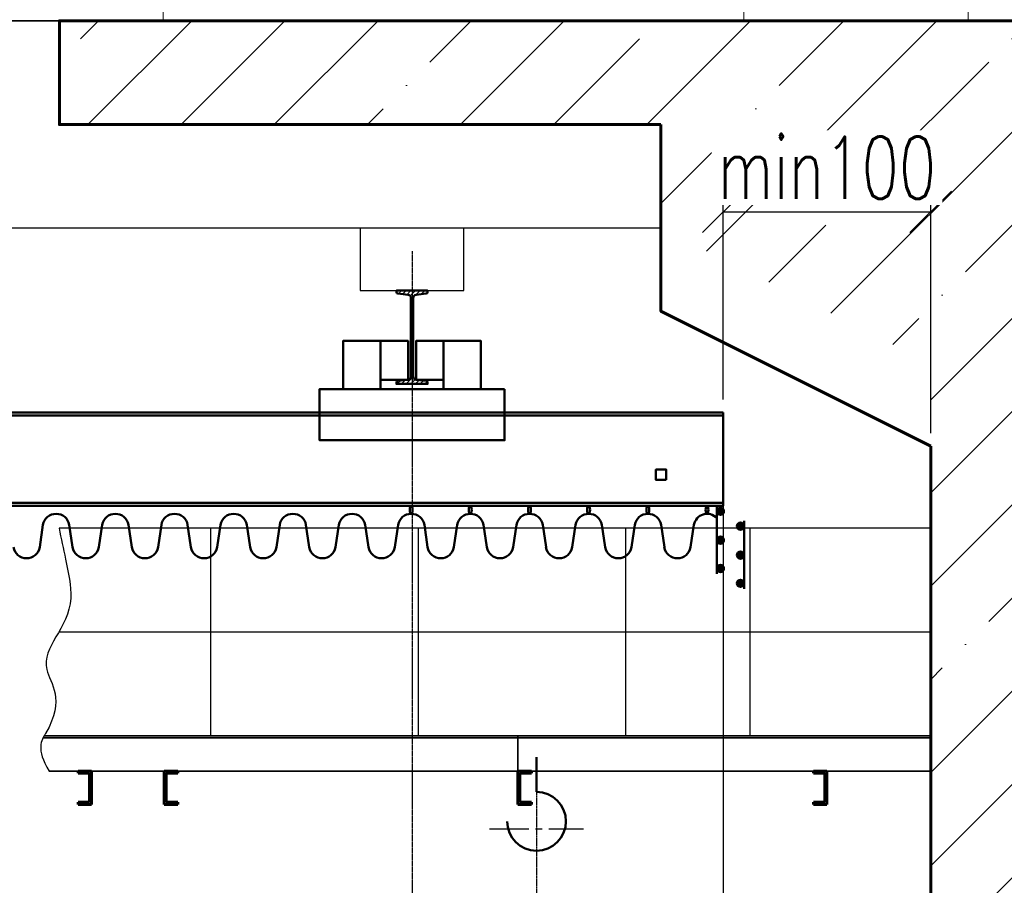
# Model space of a CAD drawing. Header units: millimetres. Extents: x 452087 to 582075, y 10891 to 81641.
# Tile 143 of 256: x 492529 to 497275, y 52371 to 56541. Entities that reach past the tile are written whole.
import ezdxf

# ---------------------------------------------------------------- set-up
doc = ezdxf.new("R2010")
doc.units = ezdxf.units.MM
doc.linetypes.add('CENTER2', pattern=[28.575, 19.05, -3.175, 3.175, -3.175])
doc.linetypes.add('осевая', pattern=[50.8, 31.75, -6.35, 6.35, -6.35])
doc.layers.get('Defpoints').update_dxf_attribs({"color": 8})
for name, color, linetype, lineweight in [('0.6000', 3, 'Continuous', 60), ('35', 2, 'Continuous', 35), ('ГТО-2_Бетон 0.35', 2, 'Continuous', 35), ('ГТО-2_Бетон_060', 3, 'Continuous', 60), ('ГТО-2_Осевая', 7, 'осевая', 25), ('ОЗиМ Линии', 7, 'Continuous', 25), ('ОЗиМ Металл', 1, 'Continuous', 50), ('ОЗиМ Размеры', 2, 'Continuous', 35)]:
    doc.layers.add(name, color=color, linetype=linetype, lineweight=lineweight)
doc.layers.add('ГТО-2_Оборудование_018', color=7, linetype='Continuous', lineweight=18, true_color=0x6b6b6b)
doc.layers.add('ГТО-2_Штриховка_018', color=7, linetype='Continuous', lineweight=18, true_color=0x6b6b6b)
for name, color, linetype in [('ГТО-2_Размеры', 7, 'Continuous'), ('ОГСО_Размеры', 7, 'Continuous'), ('Оси', 4, 'CENTER2')]:
    doc.layers.add(name, color=color, linetype=linetype)
doc.styles.add('RomanS', font='romans.shx', dxfattribs={"width": 0.7})
doc.dimstyles.new('M100', dxfattribs={"dimscale": 100, "dimtxt": 3, "dimasz": 2, "dimexe": 1.25, "dimexo": 0.625, "dimtad": 3, "dimtoh": 1, "dimdec": 0, "dimtxsty": 'RomanS', "dimblk": 'OBLIQUE', "dimcen": 3, "dimclrt": 2, "dimaunit": 1, "dimadec": 4, "dimazin": 0, "dimtfac": 1, "dimtdec": 0, "dimtmove": 0, "dimatfit": 3, "dimfxl": 1, "dimtfill": 1, "dimarcsym": 0})
doc.dimstyles.new('M200', dxfattribs={"dimscale": 200, "dimtxt": 3, "dimasz": 2, "dimexe": 1.25, "dimexo": 0.625, "dimtad": 3, "dimtoh": 1, "dimdec": 0, "dimtxsty": 'RomanS', "dimblk": 'ARCHTICK', "dimblk1": 'OBLIQUE', "dimblk2": 'ARCHTICK', "dimcen": 3, "dimclrt": 2, "dimaunit": 1, "dimadec": 4, "dimazin": 0, "dimtfac": 1, "dimtdec": 0, "dimtmove": 0, "dimatfit": 3, "dimfxl": 1, "dimtfill": 1, "dimarcsym": 0})
doc.dimstyles.new('MOSOBL 1-100 (мм)', dxfattribs={"dimscale": 100, "dimtxt": 3, "dimasz": 2, "dimexe": 1.25, "dimexo": 0.625, "dimtad": 1, "dimdec": 0, "dimzin": 9, "dimtxsty": 'RomanS', "dimblk": 'ARCHTICK', "dimcen": 2.5, "dimdle": 1.25, "dimclrd": 7, "dimclre": 7, "dimclrt": 2, "dimadec": 0, "dimazin": 0, "dimtfac": 1, "dimtdec": 0, "dimtmove": 1, "dimatfit": 3, "dimfxl": 1, "dimtfill": 1, "dimlwd": 25, "dimlwe": 25, "dimarcsym": 0})

# ---------------------------------------------------------------- blocks, each defined once
blk = doc.blocks.new('АО 3-3')
at = {"layer": 'ГТО-2_Оборудование_018'}
blk.add_lwpolyline([(426574.6, 199000), (425494.6, 199000), (425494.6, 198600), (426574.6, 198600)], close=True, dxfattribs=at)
blk.add_lwpolyline([(426574.6, 198700), (429374.3, 198700), (429374.3, 198600)], dxfattribs=at)
blk = doc.blocks.new('A$C0CB52663')
at = {"layer": 'ОГСО_Размеры'}
blk.add_blockref('АО 3-3', (-429374.3, -198100), dxfattribs=at)
blk = doc.blocks.new('A$C1B531B00')
at = {"layer": 'ОЗиМ Линии', "linetype": 'ByBlock'}
h = blk.add_hatch(dxfattribs=at)
h.set_pattern_fill('ANSI31', color=256, scale=5)
h.set_pattern_definition([(45, (0, -538.307), (-11.22532, 11.22532), [])])
edge = h.paths.add_edge_path()
edge.add_arc((10478.8, 1656.7), 16, 0, 83.1572, ccw=False)
edge.add_line((10494.8, 1656.7), (10494.8, 1279.4))
edge.add_arc((10478.8, 1279.4), 16, 276.8428, 360, ccw=False)
edge.add_line((10480.7, 1263.5), (10431.2, 1257.6))
edge.add_arc((10432, 1250.6), 7, 96.8428, 180)
edge.add_line((10425, 1250.6), (10425, 1243))
edge.add_line((10425, 1243), (10575, 1243))
edge.add_line((10575, 1243), (10575, 1250.6))
edge.add_arc((10568, 1250.6), 7, 360, 443.1572)
edge.add_line((10568.8, 1257.6), (10519.3, 1263.5))
edge.add_arc((10521.3, 1279.4), 16, 180, 263.1572, ccw=False)
edge.add_line((10505.3, 1279.4), (10505.3, 1656.7))
edge.add_arc((10521.3, 1656.7), 16, 96.8428, 180, ccw=False)
edge.add_line((10519.3, 1672.5), (10568.8, 1678.5))
edge.add_arc((10568, 1685.4), 7, 276.8428, 360)
edge.add_line((10575, 1685.4), (10575, 1693))
edge.add_line((10575, 1693), (10425, 1693))
edge.add_line((10425, 1693), (10425, 1685.4))
edge.add_arc((10432, 1685.4), 7, 180, 263.1572)
edge.add_line((10431.2, 1678.5), (10480.7, 1672.5))
at = {"layer": 'ОЗиМ Металл'}
for points in [[(11969, 629.5, 1), (12003.4, 629.5, 1)], [(12065.6, 557.9, 1), (12100, 557.9, 1)], [(12003.4, 490.3, 1), (11969, 490.3, 1)], [(12100, 418.7, 1), (12065.6, 418.7, 1)], [(12003.4, 354.4, 1), (11969, 354.4, 1)]]:
    blk.add_hatch(color=256, dxfattribs=at).paths.add_polyline_path(points)
h = blk.add_hatch(color=256, dxfattribs=at)
edge = h.paths.add_edge_path()
edge.add_arc((12082.8, 282.8), 17.2, 0, 360)
for p, q in [((0, 1105.7), (12000, 1105.7)), ((12000, 1105.7), (12000, 655.7)), ((0, 1090.7), (12000, 1090.7)), ((0, 670.7), (12000, 670.7)), ((0, 655.7), (12000, 655.7)), ((11969, 655.7), (11969, 328.2)), ((12100, 584.1), (12100, 256.6)), ((8721.1, 564.6), (8705.2, 456.3)), ((8847.8, 564.6), (8863.7, 456.3)), ((9006.4, 564.6), (8990.4, 456.3)), ((9133, 564.6), (9149, 456.3)), ((9291.6, 564.6), (9275.7, 456.3)), ((9418.3, 564.6), (9434.2, 456.3)), ((9576.8, 564.6), (9560.9, 456.3)), ((9703.5, 564.6), (9719.4, 456.3)), ((9862, 564.6), (9846.1, 456.3)), ((9988.7, 564.6), (10004.6, 456.3)), ((10147.3, 564.6), (10131.3, 456.3)), ((10273.9, 564.6), (10289.9, 456.3)), ((10432.5, 564.6), (10416.6, 456.3)), ((10559.2, 564.6), (10575.1, 456.3)), ((10717.7, 564.6), (10701.8, 456.3)), ((10844.4, 564.6), (10860.3, 456.3)), ((11002.9, 564.6), (10987, 456.3)), ((11129.6, 564.6), (11145.6, 456.3)), ((11288.2, 564.6), (11272.2, 456.3)), ((11414.9, 564.6), (11430.8, 456.3)), ((11573.4, 564.6), (11557.5, 456.3)), ((11700.1, 564.6), (11716, 456.3)), ((11858.6, 564.6), (11842.7, 456.3)), ((11100, -722.2), (11100, -554.1))]:
    blk.add_line(p, q, dxfattribs=at)
blk.add_lwpolyline([(10480.7, 1672.5, -0.379651), (10494.8, 1656.7), (10494.8, 1279.4, -0.379651), (10480.7, 1263.5), (10431.2, 1257.6, 0.379651), (10425, 1250.6), (10425, 1243), (10575, 1243), (10575, 1250.6, 0.379651), (10568.8, 1257.6), (10519.3, 1263.5, -0.379651), (10505.3, 1279.4), (10505.3, 1656.7, -0.379651), (10519.3, 1672.5), (10568.8, 1678.5, 0.379651), (10575, 1685.4), (10575, 1693), (10425, 1693), (10425, 1685.4, 0.379651), (10431.2, 1678.5)], format="xyb", close=True, dxfattribs=at)
for points in [[(10167.9, 1218.2), (10348.1, 1218.2), (10348.1, 1450.3), (10167.9, 1450.3)], [(10480.5, 1263.2), (10348.1, 1263.2), (10348.1, 1450.3), (10480.5, 1450.3)], [(10519.5, 1263.2), (10651.9, 1263.2), (10651.9, 1450.3), (10519.5, 1450.3)], [(10832.1, 1218.2), (10651.9, 1218.2), (10651.9, 1450.3), (10832.1, 1450.3)], [(10946.1, 1218.2), (10053.9, 1218.2), (10053.9, 971.9), (10946.1, 971.9)], [(11725, 780.7), (11675, 780.7), (11675, 830.7), (11725, 830.7)]]:
    blk.add_lwpolyline(points, close=True, dxfattribs=at)
for centre in [(11986.2, 629.5), (12082.8, 557.9), (11986.2, 490.3), (12082.8, 418.7), (11986.2, 354.4), (12082.8, 282.8)]:
    blk.add_circle(centre, 17.2, dxfattribs=at)
for centre, radius, start, end in [((8784.5, 553.2), 64.4, 10.2445, 169.7555), ((9069.7, 553.2), 64.4, 10.2445, 169.7555), ((9354.9, 553.2), 64.4, 10.2445, 169.7555), ((9640.1, 553.2), 64.4, 10.2445, 169.7555), ((9925.4, 553.2), 64.4, 10.2445, 169.7555), ((10210.6, 553.2), 64.4, 10.2445, 169.7555), ((10495.8, 553.2), 64.4, 10.2445, 169.7555), ((10781.1, 553.2), 64.4, 10.2445, 169.7555), ((11066.3, 553.2), 64.4, 10.2445, 169.7555), ((11351.5, 553.2), 64.4, 10.2445, 169.7555), ((11636.7, 553.2), 64.4, 10.2445, 169.7555), ((11922.2, 553.2), 64.4, 43.3094, 169.7555), ((8641.9, 467.7), 64.4, 190.2445, 349.7555), ((8927.1, 467.7), 64.4, 190.2445, 349.7555), ((9212.3, 467.7), 64.4, 190.2445, 349.7555), ((9497.5, 467.7), 64.4, 190.2445, 349.7555), ((9782.8, 467.7), 64.4, 190.2445, 349.7555), ((10068, 467.7), 64.4, 190.2445, 349.7555), ((10353.2, 467.7), 64.4, 190.2445, 349.7555), ((10638.4, 467.7), 64.4, 190.2445, 349.7555), ((10923.7, 467.7), 64.4, 190.2445, 349.7555), ((11208.9, 467.7), 64.4, 190.2445, 349.7555), ((11494.1, 467.7), 64.4, 190.2445, 349.7555), ((11779.3, 467.7), 64.4, 190.2445, 349.7555), ((11100, -863.9), 141.7, 180, 90)]:
    blk.add_arc(centre, radius, start, end, dxfattribs=at)
for centre in [(10495.8, 636.6), (10780.6, 636.6), (11065.8, 636.6), (11351, 636.6), (11636.2, 636.6), (11921.7, 636.6)]:
    blk.add_ellipse(centre, major_axis=(0, -19.1), ratio=0.353626, dxfattribs=at)
at = {"layer": 'Оси', "ltscale": 0.2}
blk.add_line((11100, -698.6), (11100, -2069.3), dxfattribs=at)
at = {"layer": 'Оси', "ltscale": 10}
blk.add_line((10873.1, -899.3), (11326.9, -899.3), dxfattribs=at)
blk = doc.blocks.new('A$C54B85D96')
for p, q in [((-569.9, -238.9), (3631.5, -238.9)), ((300.1, -1238.9), (300.1, -238.9)), ((899.6, -1238.9), (899.6, -238.9)), ((1899.6, -1238.9), (1899.6, -238.9)), ((2899.6, -1238.9), (2899.6, -238.9)), ((-569.9, -738.9), (3633, -738.9))]:
    blk.add_line(p, q)
blk.add_open_spline([(3631.5, -238.9), (3621.3, -287.9), (3598.1, -399.9), (3533, -691), (3799.3, -863.3), (3582.5, -1076.2), (3744.9, -1300.3), (3679.8, -1408.9)], degree=3, knots=[0, 0, 0, 0, 151.276056, 346.096368, 852.245142, 1160.581552, 1224.903147, 1224.903147, 1224.903147, 1224.903147])
at = {"layer": '0.6000'}
for p, q in [((-69.9, -1408.9), (-69.9, -1568.9)), ((-4.9, -1408.9), (-69.9, -1408.9)), ((-59.9, -1418.9), (-59.9, -1558.9)), ((-59.9, -1418.9), (-4.9, -1418.9)), ((-4.9, -1408.9), (-4.9, -1418.9)), ((1355.1, -1408.9), (1355.1, -1418.9)), ((1355.1, -1408.9), (1420.1, -1408.9)), ((1410.1, -1418.9), (1355.1, -1418.9)), ((1410.1, -1418.9), (1410.1, -1558.9)), ((1420.1, -1408.9), (1420.1, -1568.9)), ((3059.6, -1408.9), (3059.6, -1418.9)), ((3059.6, -1408.9), (3124.6, -1408.9)), ((3114.6, -1418.9), (3059.6, -1418.9)), ((3114.6, -1418.9), (3114.6, -1558.9)), ((3124.6, -1408.9), (3124.6, -1568.9)), ((3474.6, -1408.9), (3474.6, -1568.9)), ((3539.6, -1408.9), (3474.6, -1408.9)), ((3484.6, -1418.9), (3484.6, -1558.9)), ((3484.6, -1418.9), (3539.6, -1418.9)), ((3539.6, -1408.9), (3539.6, -1418.9)), ((-59.9, -1558.9), (-4.9, -1558.9)), ((-4.9, -1558.9), (-4.9, -1568.9)), ((1410.1, -1558.9), (1355.1, -1558.9)), ((1355.1, -1558.9), (1355.1, -1568.9)), ((3114.6, -1558.9), (3059.6, -1558.9)), ((3059.6, -1558.9), (3059.6, -1568.9)), ((3484.6, -1558.9), (3539.6, -1558.9)), ((3539.6, -1558.9), (3539.6, -1568.9)), ((-69.9, -1568.9), (-4.9, -1568.9)), ((1420.1, -1568.9), (1355.1, -1568.9)), ((3124.6, -1568.9), (3059.6, -1568.9)), ((3474.6, -1568.9), (3539.6, -1568.9))]:
    blk.add_line(p, q, dxfattribs=at)
at = {"layer": '35'}
for p, q in [((-569.9, -1238.9), (3703.5, -1238.9)), ((-569.9, -1248.9), (3708.9, -1248.9)), ((1420.1, -1408.9), (1420.1, -1238.9)), ((-569.9, -1408.9), (3679.8, -1408.9))]:
    blk.add_line(p, q, dxfattribs=at)
blk = doc.blocks.new('_Oblique')
at = {"color": 0, "linetype": 'ByBlock', "lineweight": -2}
blk.add_line((-0.5, -0.5), (0.5, 0.5), dxfattribs=at)
blk = doc.blocks.new('*D662')
at = {"layer": 'Defpoints', "color": 0, "transparency": 16777216}
for p in [(496920.6, 55615.5), (495920.6, 54648.8), (496920.6, 54486.1)]:
    blk.add_point(p, dxfattribs=at)
at = {"layer": 'ОЗиМ Линии', "color": 0, "lineweight": -2, "transparency": 16777216}
for p, q in [((495920.6, 54711.3), (495920.6, 55740.5)), ((496920.6, 54548.6), (496920.6, 55740.5)), ((495920.6, 55615.5), (496920.6, 55615.5))]:
    blk.add_line(p, q, dxfattribs=at)
at = {"layer": 'ОЗиМ Линии', "color": 0, "lineweight": -2, "transparency": 16777216, "xscale": 200, "yscale": 200, "zscale": 200, "rotation": 180}
blk.add_blockref('_Oblique', (495920.6, 55615.5), dxfattribs=at)
at = {"layer": 'ОЗиМ Линии', "color": 0, "lineweight": -2, "transparency": 16777216, "xscale": 200, "yscale": 200, "zscale": 200}
blk.add_blockref('_Oblique', (496920.6, 55615.5), dxfattribs=at)
at = {"layer": 'ОЗиМ Линии', "color": 2, "transparency": 16777216, "insert": (496420.6, 55828), "char_height": 300, "attachment_point": 5, "style": 'RomanS', "bg_fill": 3, "box_fill_scale": 1.1, "bg_fill_color": 256, "bg_fill_true_color": 13158600, "bg_fill_transparency": 0}
blk.add_mtext('min100', dxfattribs=at)
blk = doc.blocks.new('*D664')
at = {"layer": 'Defpoints', "color": 0, "transparency": 16777216}
for p in [(492242, 55536.1), (493020.6, 55536.1), (492821.9, 54648.8)]:
    blk.add_point(p, dxfattribs=at)
at = {"layer": 'ОЗиМ Линии', "color": 0, "lineweight": -2, "transparency": 16777216}
for p, q in [((492958.1, 55536.1), (492117, 55536.1)), ((492242, 54648.8), (492242, 55536.1)), ((492759.4, 54648.8), (492117, 54648.8))]:
    blk.add_line(p, q, dxfattribs=at)
at = {"layer": 'ОЗиМ Линии', "color": 0, "lineweight": -2, "transparency": 16777216, "xscale": 200, "yscale": 200, "zscale": 200}
for p, rotation in [((492242, 55536.1), 90), ((492242, 54648.8), 270)]:
    blk.add_blockref('_Oblique', p, dxfattribs=dict(at, rotation=rotation))
at = {"layer": 'ОЗиМ Линии', "color": 2, "transparency": 16777216, "insert": (492029.5, 55092.5), "char_height": 300, "attachment_point": 5, "rotation": 90, "style": 'RomanS', "bg_fill": 3, "box_fill_scale": 1.1, "bg_fill_color": 256, "bg_fill_true_color": 13158600, "bg_fill_transparency": 0}
blk.add_mtext('min200', dxfattribs=at)
blk = doc.blocks.new('_ArchTick')
at = {"color": 0, "linetype": 'ByBlock', "const_width": 0.15}
blk.add_lwpolyline([(-0.5, -0.5), (0.5, 0.5)], dxfattribs=at)
blk = doc.blocks.new('*D665')
at = {"layer": 'Defpoints', "color": 0, "transparency": 16777216}
for p in [(483920.6, 54348.8), (495920.6, 54348.8), (495920.6, 49186)]:
    blk.add_point(p, dxfattribs=at)
at = {"layer": 'ОЗиМ Размеры', "color": 0, "lineweight": -2, "transparency": 16777216}
for p, q in [((483920.6, 54286.3), (483920.6, 49061)), ((495920.6, 54286.3), (495920.6, 49061)), ((483920.6, 49186), (495920.6, 49186))]:
    blk.add_line(p, q, dxfattribs=at)
at = {"layer": 'ОЗиМ Размеры', "color": 0, "lineweight": -2, "transparency": 16777216, "xscale": 200, "yscale": 200, "zscale": 200, "rotation": 180}
blk.add_blockref('_ArchTick', (483920.6, 49186), dxfattribs=at)
at = {"layer": 'ОЗиМ Размеры', "color": 0, "lineweight": -2, "transparency": 16777216, "xscale": 200, "yscale": 200, "zscale": 200}
blk.add_blockref('_ArchTick', (495920.6, 49186), dxfattribs=at)
at = {"layer": 'ОЗиМ Размеры', "color": 2, "transparency": 16777216, "insert": (489920.6, 49398.5), "char_height": 300, "attachment_point": 5, "style": 'RomanS', "bg_fill": 3, "box_fill_scale": 1.1, "bg_fill_color": 256, "bg_fill_true_color": 13158600, "bg_fill_transparency": 0}
blk.add_mtext('12000', dxfattribs=at)
blk = doc.blocks.new('*D708')
at = {"color": 7, "lineweight": 25, "transparency": 16777216}
for p, q in [((490220.6, 51802.2), (490220.6, 71074.5)), ((497770.6, 64096.2), (497770.6, 71074.5)), ((490095.6, 70949.5), (497895.6, 70949.5))]:
    blk.add_line(p, q, dxfattribs=at)
at = {"layer": 'Defpoints', "color": 0, "transparency": 16777216}
for p in [(497770.6, 70949.5), (497770.6, 64033.7), (490220.6, 51739.7)]:
    blk.add_point(p, dxfattribs=at)
at = {"color": 7, "lineweight": 25, "transparency": 16777216, "xscale": 200, "yscale": 200, "zscale": 200, "rotation": 180}
blk.add_blockref('_ArchTick', (490220.6, 70949.5), dxfattribs=at)
at = {"color": 7, "lineweight": 25, "transparency": 16777216, "xscale": 200, "yscale": 200, "zscale": 200}
blk.add_blockref('_ArchTick', (497770.6, 70949.5), dxfattribs=at)
at = {"color": 2, "transparency": 16777216, "insert": (493995.6, 71162), "char_height": 300, "attachment_point": 5, "style": 'RomanS', "bg_fill": 3, "box_fill_scale": 1.1, "bg_fill_color": 256, "bg_fill_true_color": 13158600, "bg_fill_transparency": 0}
blk.add_mtext('7550', dxfattribs=at)

msp = doc.modelspace()

# ---------------------------------------------------------------- hatches: boundary and pattern name
at = {"layer": 'ГТО-2_Штриховка_018'}
h = msp.add_hatch(dxfattribs=at)
h.set_pattern_fill('ANSI35', color=256, scale=100)
h.set_pattern_definition([(45, (-128275, -56814.86), (-449.0128, 449.0128), []), (45, (-127825.97, -56814.86), (-449.0128, 449.0128), [793.75, -158.75, 0, -158.75])])
h.paths.add_polyline_path([(496920.6, 54886.1), (495620.3, 55536.1), (495620.3, 56036.1), (492720.6, 56036.1), (492720.6, 56536.1), (498320.6, 56536.1), (498320.6, 38436.1), (496920.6, 38436.1)])

# ---------------------------------------------------------------- linework, layer by layer
at = {"layer": 'ГТО-2_Бетон 0.35'}
msp.add_lwpolyline([(487720.6, 56536.1), (492720.6, 56536.1)], dxfattribs=at)
msp.add_lwpolyline([(487720.6, 56536.1), (492720.6, 56536.1)], dxfattribs=at)
at = {"layer": 'ГТО-2_Бетон_060'}
for points in [[(498320.6, 36551.9), (498320.6, 56536.1), (492720.6, 56536.1), (492720.6, 56036.1), (495620.3, 56036.1)], [(496920.6, 54486.1), (495620.3, 55136.1), (495620.3, 56036.1)], [(496920.6, 54486.1), (496920.6, 46936.1)]]:
    msp.add_lwpolyline(points, dxfattribs=at)
at = {"layer": 'ГТО-2_Размеры'}
msp.add_line((495620.3, 55536.1), (484320.6, 55536.1), dxfattribs=at)
at = {"layer": 'ОЗиМ Линии'}
msp.add_lwpolyline([(494170.6, 55236.1), (494670.6, 55236.1), (494670.6, 55536.1), (494170.6, 55536.1)], close=True, dxfattribs=at)

# ---------------------------------------------------------------- block references
at = {"color": 1, "xscale": -1}
msp.add_blockref('A$C0CB52663', (493220.6, 56036.1), dxfattribs=at)
at = {"layer": 'ОЗиМ Линии'}
msp.add_blockref('A$C1B531B00', (483920.6, 53543.1), dxfattribs=at)
at = {"layer": 'ОЗиМ Линии', "xscale": -1}
msp.add_blockref('A$C54B85D96', (496350.7, 54330), dxfattribs=at)

# ---------------------------------------------------------------- next in the draw order: dimensions: what is measured, and where the dimension line sits
at = {"layer": 'ОЗиМ Линии'}
dim = msp.add_linear_dim(base=(496920.6, 55615.5), p1=(495920.6, 54648.8), p2=(496920.6, 54486.1), text='min100', dimstyle='M100', override={"dimfxl": 1.25}, dxfattribs=at)
dim.commit()
dim.dimension.update_dxf_attribs({"geometry": '*D662', "text_midpoint": (496420.6, 55615.5), "dimtype": 160})
dim = msp.add_linear_dim(base=(492242, 55536.1), p1=(492821.9, 54648.8), p2=(493020.6, 55536.1), angle=90, text='min200', dimstyle='M100', override={"dimfxl": 1.25}, dxfattribs=at)
dim.commit()
dim.dimension.update_dxf_attribs({"geometry": '*D664', "text_midpoint": (492242, 55092.5), "dimtype": 160})

# ---------------------------------------------------------------- next in the draw order: dimensions: what is measured, and where the dimension line sits
at = {"layer": 'ОЗиМ Размеры', "color": 0}
dim = msp.add_linear_dim(base=(495920.6, 49186), p1=(483920.6, 54348.8), p2=(495920.6, 54348.8), dimstyle='M200', override={"dimscale": 100}, dxfattribs=at)
dim.commit()
dim.dimension.update_dxf_attribs({"geometry": '*D665', "text_midpoint": (489920.6, 49186), "dimtype": 160})

# ---------------------------------------------------------------- next in the draw order: linework, layer by layer
at = {"layer": 'ГТО-2_Осевая', "ltscale": 0.2}
msp.add_line((494420.6, 55426.6), (494420.6, 51330.8), dxfattribs=at)

# ---------------------------------------------------------------- next in the draw order: dimensions: what is measured, and where the dimension line sits
at = {"color": 5}
dim = msp.add_linear_dim(base=(497770.6, 70949.5), p1=(490220.6, 51739.7), p2=(497770.6, 64033.7), dimstyle='MOSOBL 1-100 (мм)', override={"dimfxl": 1.25, "dimarcsym": 1}, dxfattribs=at)
dim.commit()
dim.dimension.update_dxf_attribs({"geometry": '*D708', "text_midpoint": (493995.6, 71162)})

doc.saveas('drawing.dxf')
